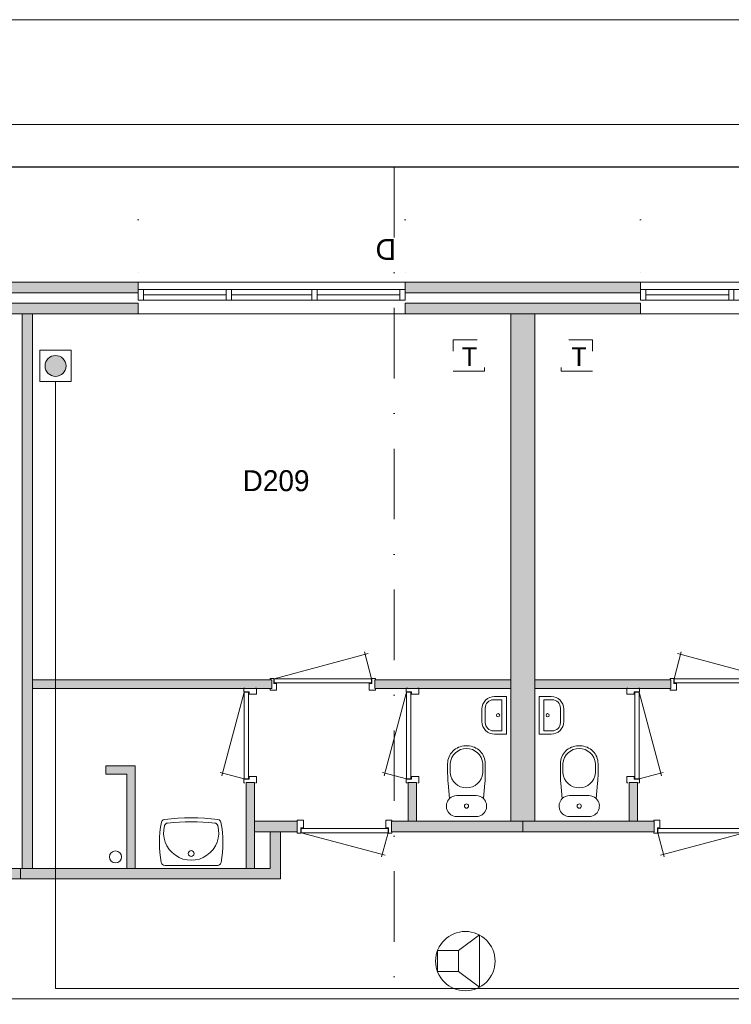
# Model space of a CAD drawing. Header units: millimetres. Extents: x 0 to 84100, y 0 to 59400.
# Tile 34 of 39: x 34292 to 41091, y 49992 to 59400. Entities that reach past the tile are written whole.
import ezdxf
from ezdxf.enums import TextEntityAlignment as Align
from ezdxf.xclip import XClip

# ---------------------------------------------------------------- set-up
doc = ezdxf.new("R2010")
doc.units = ezdxf.units.MM
doc.header["$PDMODE"] = 3
doc.header["$PDSIZE"] = 1
for name, pattern in [('DGN1', [504.6, 0, -504.6]), ('DGN2', [672.8, 336.4, -336.4]), ('DGN4', [1345.6, 672.8, -336.4, 0, -336.4])]:
    doc.linetypes.add(name, pattern=pattern)
for name, color, linetype in [('16', 7, 'Continuous'), ('17', 7, 'Continuous'), ('25', 7, 'Continuous'), ('29', 7, 'Continuous'), ('30', 7, 'Continuous'), ('32', 7, 'Continuous'), ('33', 7, 'Continuous'), ('40', 7, 'Continuous'), ('48', 7, 'Continuous'), ('56', 7, 'Continuous'), ('58', 7, 'Continuous'), ('62', 7, 'Continuous'), ('KADER', 7, 'Continuous'), ('TRAP', 7, 'Continuous')]:
    doc.layers.add(name, color=color, linetype=linetype)
doc.styles.add('dgn001', font='dgn001.shx')
doc.styles.add('dgn003', font='dgn003.shx')
doc.styles.get("Standard").update_dxf_attribs({"font": 'arial.ttf'})
doc.dimstyles.get("Standard").update_dxf_attribs({"dimtxt": 0.18, "dimasz": 0.18, "dimexe": 0.18, "dimexo": 0.0625, "dimgap": 0.09, "dimtad": 0, "dimtih": 1, "dimtoh": 1, "dimdec": 4, "dimzin": 0, "dimdsep": 46, "dimtxsty": 'Standard', "dimcen": 0.09, "dimadec": 0, "dimazin": 0, "dimtfac": 1, "dimtdec": 4, "dimtofl": 0, "dimtmove": 0, "dimatfit": 3, "dimfxl": 1, "dimtolj": 1, "dimtzin": 0, "dimarcsym": 0})

# ---------------------------------------------------------------- blocks, each defined once
blk = doc.blocks.new('EAD037')
at = {"layer": '29'}
h = blk.add_hatch(color=3, dxfattribs=at)
edge = h.paths.add_edge_path()
edge.add_arc((0, 0), 100, 0, 360)
at = {"layer": '29', "color": 3, "linetype": 'Continuous', "lineweight": 0}
blk.add_circle((0, 0), 100, dxfattribs=at)
blk = doc.blocks.new('AnonymousCell73')
at = {"layer": '29', "color": 1, "linetype": 'Continuous', "lineweight": 0, "flags": 128}
blk.add_lwpolyline([(-184, 240), (116, 240), (116, -60), (-184, -60), (-184, 240)], dxfattribs=at)
at = {"color": 1, "linetype": 'Continuous', "lineweight": 0}
blk.add_blockref('EAD037', (-34, 90), dxfattribs=at)
blk = doc.blocks.new('AnonymousCell74')
at = {"layer": 'TRAP', "color": 1, "linetype": 'DGN2', "lineweight": 0, "flags": 128}
blk.add_lwpolyline([(150, -139), (-150, -139), (-150, 161), (150, 161), (150, -139)], dxfattribs=at)
at = {"layer": 'TRAP', "color": 1, "linetype": 'DGN2', "lineweight": 0, "style": 'dgn001'}
blk.add_text('T', height=180, dxfattribs=at).set_placement((-52, -90))
blk = doc.blocks.new('AnonymousCell75')
at = {"layer": 'TRAP', "color": 1, "linetype": 'DGN2', "lineweight": 0, "flags": 128}
blk.add_lwpolyline([(-150, -139), (150, -139), (150, 161), (-150, 161), (-150, -139)], dxfattribs=at)
at = {"layer": 'TRAP', "color": 1, "linetype": 'DGN2', "lineweight": 0, "style": 'dgn001'}
blk.add_text('T', height=180, dxfattribs=at).set_placement((-68, -90))
blk = doc.blocks.new('830R10141')
at = {"layer": '33', "color": 1, "linetype": 'Continuous', "lineweight": 0}
for p, q in [((-108, 868), (-322.82, 66.28)), ((-108, 38), (-336.87, 99.32))]:
    blk.add_line(p, q, dxfattribs=at)
at = {"layer": '33', "color": 92, "linetype": 'Continuous', "lineweight": 13, "true_color": 0x00e100, "flags": 128}
for points in [[(-100, 906), (-111, 906), (-111, 871), (-61, 871), (-61, 846), (11, 846), (11, 906), (0, 906)], [(-100, 0), (-111, 0), (-111, 35), (-61, 35), (-61, 60), (11, 60), (11, 0), (0, 0)]]:
    blk.add_lwpolyline(points, dxfattribs=at)
at = {"layer": '33', "color": 2, "linetype": 'Continuous', "lineweight": 13, "true_color": 0xf0f000, "flags": 128}
blk.add_lwpolyline([(-108, 868), (-108, 38), (-68, 38), (-68, 868), (-108, 868)], dxfattribs=at)
blk = doc.blocks.new('930L0948')
at = {"layer": '33', "color": 1, "linetype": 'Continuous', "lineweight": 0}
for p, q in [((38, 98), (936.31, 338.7)), ((968, 98), (899.56, 353.44))]:
    blk.add_line(p, q, dxfattribs=at)
at = {"layer": '33', "color": 92, "linetype": 'Continuous', "lineweight": 13, "true_color": 0x00e100, "flags": 128}
for points in [[(0, 90), (0, 101), (35, 101), (35, 51), (60, 51), (60, -11), (0, -11), (0, 0)], [(1006, 90), (1006, 101), (971, 101), (971, 51), (946, 51), (946, -11), (1006, -11), (1006, 0)]]:
    blk.add_lwpolyline(points, dxfattribs=at)
at = {"layer": '33', "color": 2, "linetype": 'Continuous', "lineweight": 13, "true_color": 0xf0f000, "flags": 128}
blk.add_lwpolyline([(968, 98), (38, 98), (38, 58), (968, 58), (968, 98)], dxfattribs=at)
blk = doc.blocks.new('830R10142')
at = {"layer": '33', "color": 1, "linetype": 'Continuous', "lineweight": 0}
for p, q in [((-108, 868), (-322.82, 66.28)), ((-108, 38), (-336.87, 99.32))]:
    blk.add_line(p, q, dxfattribs=at)
at = {"layer": '33', "color": 92, "linetype": 'Continuous', "lineweight": 13, "true_color": 0x00e100, "flags": 128}
for points in [[(-100, 906), (-111, 906), (-111, 871), (-61, 871), (-61, 846), (11, 846), (11, 906), (0, 906)], [(-100, 0), (-111, 0), (-111, 35), (-61, 35), (-61, 60), (11, 60), (11, 0), (0, 0)]]:
    blk.add_lwpolyline(points, dxfattribs=at)
at = {"layer": '33', "color": 2, "linetype": 'Continuous', "lineweight": 13, "true_color": 0xf0f000, "flags": 128}
blk.add_lwpolyline([(-108, 868), (-108, 38), (-68, 38), (-68, 868), (-108, 868)], dxfattribs=at)
blk = doc.blocks.new('CLOS0247')
at = {"layer": '40', "color": 7, "linetype": 'Continuous', "lineweight": 0}
for p, q in [((-1.1, 670), (0.8, 670)), ((-155, 527.8), (-155, 435.5)), ((155, 527.8), (155, 435.8)), ((-92.5, 220), (92.5, 220))]:
    blk.add_line(p, q, dxfattribs=at)
at = {"layer": '40', "color": 7, "linetype": 'Continuous', "lineweight": 0, "flags": 128}
for points in [[(-175.7, 338.3), (-162, 191.9), (-162, 191.9, 0.674333), (-92.5, 20), (-92.5, 20), (92.5, 20), (92.5, 20, 0.674333), (162, 191.9), (162, 191.9), (175.7, 338.3), (175.7, 338.3, 0.023285), (180, 431.3), (180, 431.3), (180, 525), (180, 525, 0.414214), (10, 695), (10, 695), (-10, 695), (-10, 695, 0.414214), (-180, 525), (-180, 525), (-180, 431.3), (-180, 431.3, 0.023285), (-175.7, 338.3)], [(-162, 191.9, -0.194504), (-92.5, 220)], [(92.5, 220, -0.194504), (162, 191.9)]]:
    blk.add_lwpolyline(points, format="xyb", dxfattribs=at)
at = {"layer": '40', "color": 7, "linetype": 'Continuous', "lineweight": 0}
blk.add_circle((0, 120), 20, dxfattribs=at)
for centre, start, end in [((0, 514.4), 4.9259, 175.0741), ((0, 450), 184.92635, 355.07365)]:
    blk.add_arc(centre, 155.6, start, end, dxfattribs=at)
blk = doc.blocks.new('FT0145')
at = {"layer": '40', "color": 7, "linetype": 'Continuous', "lineweight": 0}
for p, q in [((-64.6, 148.9), (-144, 148.9)), ((-64.6, -148.9), (-64.6, 148.9)), ((-20, -180), (-20, 180)), ((-135.1, -180), (-20, -180))]:
    blk.add_line(p, q, dxfattribs=at)
at = {"layer": '40', "color": 7, "linetype": 'Continuous', "lineweight": 0, "flags": 128}
for points in [[(-255.1, 60, -0.414214), (-135.1, 180)], [(-224, 68.9, -0.414214), (-144, 148.9)]]:
    blk.add_lwpolyline(points, format="xyb", dxfattribs=at)
for points in [[(-20, 180), (-135.1, 180)], [(-255.1, 60), (-255.1, -60)], [(-224, 68.9), (-224, -68.9)], [(-144, -148.9), (-64.6, -148.9)]]:
    blk.add_lwpolyline(points, dxfattribs=at)
at = {"layer": '40', "color": 7, "linetype": 'Continuous', "lineweight": 0}
blk.add_circle((-101.1, 0.9), 15.1, dxfattribs=at)
for centre, radius in [((-135.1, -60), 120), ((-144, -68.9), 80)]:
    blk.add_arc(centre, radius, 180, 270, dxfattribs=at)
blk = doc.blocks.new('WT0146')
at = {"layer": '40', "color": 7, "linetype": 'Continuous', "lineweight": 0}
blk.add_line((-253.2, 20), (253.2, 20), dxfattribs=at)
at = {"layer": '40', "color": 7, "linetype": 'Continuous', "lineweight": 0, "flags": 128}
for points in [[(-256, 459, -0.059915), (256, 459)], [(-285.7, 47.3, -0.090801), (-284.5, 432.1)], [(-284.5, 432.1, -0.328769), (-256, 459)], [(254, 400.8, -1.30637), (-254, 400.8)], [(-254, 400.8, -0.309671), (-225.6, 425)], [(-225.6, 425, -0.052773), (225.6, 425)], [(225.6, 425, -0.309671), (254, 400.8)], [(256, 459, -0.328769), (284.5, 432.1)], [(284.5, 432.1, -0.090801), (285.7, 47.3)], [(-253.2, 20, -0.363957), (-285.7, 47.3)], [(285.7, 47.3, -0.363957), (253.2, 20)]]:
    blk.add_lwpolyline(points, format="xyb", dxfattribs=at)
at = {"layer": '40', "color": 7, "linetype": 'Continuous', "lineweight": 0}
blk.add_circle((0, 133.3), 28.1, dxfattribs=at)
blk = doc.blocks.new('830R10143')
at = {"layer": '33', "color": 1, "linetype": 'Continuous', "lineweight": 0}
for p, q in [((-868, -108), (-66.28, -322.82)), ((-38, -108), (-99.32, -336.87))]:
    blk.add_line(p, q, dxfattribs=at)
at = {"layer": '33', "color": 92, "linetype": 'Continuous', "lineweight": 13, "true_color": 0x00e100, "flags": 128}
for points in [[(-906, -100), (-906, -111), (-871, -111), (-871, -61), (-846, -61), (-846, 11), (-906, 11), (-906, 0)], [(0, -100), (0, -111), (-35, -111), (-35, -61), (-60, -61), (-60, 11), (0, 11), (0, 0)]]:
    blk.add_lwpolyline(points, dxfattribs=at)
at = {"layer": '33', "color": 2, "linetype": 'Continuous', "lineweight": 13, "true_color": 0xf0f000, "flags": 128}
blk.add_lwpolyline([(-868, -108), (-38, -108), (-38, -68), (-868, -68), (-868, -108)], dxfattribs=at)
blk = doc.blocks.new('CLOS0248')
at = {"layer": '40', "color": 7, "linetype": 'Continuous', "lineweight": 0}
for p, q in [((1.1, 670), (-0.8, 670)), ((-155, 527.8), (-155, 435.8)), ((155, 527.8), (155, 435.5)), ((92.5, 220), (-92.5, 220))]:
    blk.add_line(p, q, dxfattribs=at)
at = {"layer": '40', "color": 7, "linetype": 'Continuous', "lineweight": 0, "flags": 128}
for points in [[(175.7, 338.3), (162, 191.9), (162, 191.9, -0.674333), (92.5, 20), (92.5, 20), (-92.5, 20), (-92.5, 20, -0.674333), (-162, 191.9), (-162, 191.9), (-175.7, 338.3), (-175.7, 338.3, -0.023285), (-180, 431.3), (-180, 431.3), (-180, 525), (-180, 525, -0.414214), (-10, 695), (-10, 695), (10, 695), (10, 695, -0.414214), (180, 525), (180, 525), (180, 431.3), (180, 431.3, -0.023285), (175.7, 338.3)], [(-155, 527.8, -0.917521), (155, 527.8)], [(155, 436.6, -0.917514), (-155, 436.6)]]:
    blk.add_lwpolyline(points, format="xyb", dxfattribs=at)
at = {"layer": '40', "color": 7, "linetype": 'Continuous', "lineweight": 0}
blk.add_circle((0, 120), 20, dxfattribs=at)
for centre, start, end in [((-92.5, 120), 90, 134.02728), ((92.5, 120), 45.97272, 90)]:
    blk.add_arc(centre, 100, start, end, dxfattribs=at)
blk = doc.blocks.new('930L0949')
at = {"layer": '33', "color": 1, "linetype": 'Continuous', "lineweight": 0}
for p, q in [((-968, 98), (-899.56, 353.44)), ((-38, 98), (-936.31, 338.7))]:
    blk.add_line(p, q, dxfattribs=at)
at = {"layer": '33', "color": 92, "linetype": 'Continuous', "lineweight": 13, "true_color": 0x00e100, "flags": 128}
for points in [[(-1006, 90), (-1006, 101), (-971, 101), (-971, 51), (-946, 51), (-946, -11), (-1006, -11), (-1006, 0)], [(0, 90), (0, 101), (-35, 101), (-35, 51), (-60, 51), (-60, -11), (0, -11), (0, 0)]]:
    blk.add_lwpolyline(points, dxfattribs=at)
at = {"layer": '33', "color": 2, "linetype": 'Continuous', "lineweight": 13, "true_color": 0xf0f000, "flags": 128}
blk.add_lwpolyline([(-968, 98), (-38, 98), (-38, 58), (-968, 58), (-968, 98)], dxfattribs=at)
blk = doc.blocks.new('830R10146')
at = {"layer": '33', "color": 1, "linetype": 'Continuous', "lineweight": 0}
for p, q in [((108, 868), (322.82, 66.28)), ((108, 38), (336.87, 99.32))]:
    blk.add_line(p, q, dxfattribs=at)
at = {"layer": '33', "color": 92, "linetype": 'Continuous', "lineweight": 13, "true_color": 0x00e100, "flags": 128}
for points in [[(100, 906), (111, 906), (111, 871), (61, 871), (61, 846), (-11, 846), (-11, 906), (0, 906)], [(100, 0), (111, 0), (111, 35), (61, 35), (61, 60), (-11, 60), (-11, 0), (0, 0)]]:
    blk.add_lwpolyline(points, dxfattribs=at)
at = {"layer": '33', "color": 2, "linetype": 'Continuous', "lineweight": 13, "true_color": 0xf0f000, "flags": 128}
blk.add_lwpolyline([(108, 868), (108, 38), (68, 38), (68, 868), (108, 868)], dxfattribs=at)
blk = doc.blocks.new('830R10147')
at = {"layer": '33', "color": 1, "linetype": 'Continuous', "lineweight": 0}
for p, q in [((38, -108), (99.32, -336.87)), ((868, -108), (66.28, -322.82))]:
    blk.add_line(p, q, dxfattribs=at)
at = {"layer": '33', "color": 92, "linetype": 'Continuous', "lineweight": 13, "true_color": 0x00e100, "flags": 128}
for points in [[(0, -100), (0, -111), (35, -111), (35, -61), (60, -61), (60, 11), (0, 11), (0, 0)], [(906, -100), (906, -111), (871, -111), (871, -61), (846, -61), (846, 11), (906, 11), (906, 0)]]:
    blk.add_lwpolyline(points, dxfattribs=at)
at = {"layer": '33', "color": 2, "linetype": 'Continuous', "lineweight": 13, "true_color": 0xf0f000, "flags": 128}
blk.add_lwpolyline([(868, -108), (38, -108), (38, -68), (868, -68), (868, -108)], dxfattribs=at)
blk = doc.blocks.new('FT0148')
at = {"layer": '40', "color": 7, "linetype": 'Continuous', "lineweight": 0}
for p, q in [((20, -180), (20, 180)), ((64.6, -148.9), (64.6, 148.9)), ((64.6, 148.9), (144, 148.9)), ((135.1, -180), (20, -180))]:
    blk.add_line(p, q, dxfattribs=at)
at = {"layer": '40', "color": 7, "linetype": 'Continuous', "lineweight": 0, "flags": 128}
for points in [[(20, 180), (135.1, 180)], [(224, 68.9), (224, -68.9)], [(255.1, 60), (255.1, -60)], [(144, -148.9), (64.6, -148.9)]]:
    blk.add_lwpolyline(points, dxfattribs=at)
for points in [[(255.1, -60, -0.414214), (135.1, -180)], [(224, -68.9, -0.414214), (144, -148.9)]]:
    blk.add_lwpolyline(points, format="xyb", dxfattribs=at)
at = {"layer": '40', "color": 7, "linetype": 'Continuous', "lineweight": 0}
blk.add_circle((101.1, 0.9), 15.1, dxfattribs=at)
for centre, radius in [((135.1, 60), 120), ((144, 68.9), 80)]:
    blk.add_arc(centre, radius, 0, 90, dxfattribs=at)
blk = doc.blocks.new('_DotSmall')
at = {"color": 0, "linetype": 'ByBlock', "const_width": 0.5}
blk.add_lwpolyline([(-0.0625, 0, 1), (0.0625, 0, 1)], format="xyb", close=True, dxfattribs=at)
blk = doc.blocks.new('*D19317')
at = {"layer": '58', "color": 3, "linetype": 'Continuous', "lineweight": 0, "transparency": 16777216}
blk.add_line((30604.8, 50907.8), (33154.8, 50907.8), dxfattribs=at)
at = {"layer": 'Defpoints', "color": 0, "linetype": 'Continuous', "transparency": 16777216}
for p in [(33154.8, 50907.8), (30604.8, 48907.8), (33154.8, 48907.8)]:
    blk.add_point(p, dxfattribs=at)
at = {"layer": '58', "color": 3, "linetype": 'Continuous', "lineweight": 0, "transparency": 16777216, "xscale": 1080, "yscale": 1080, "zscale": 1080, "rotation": 180}
blk.add_blockref('_DotSmall', (30604.8, 50907.8), dxfattribs=at)
at = {"layer": '58', "color": 3, "linetype": 'Continuous', "lineweight": 0, "transparency": 16777216, "xscale": 1080, "yscale": 1080, "zscale": 1080}
blk.add_blockref('_DotSmall', (33154.8, 50907.8), dxfattribs=at)
at = {"layer": '58', "color": 3, "linetype": 'Continuous', "lineweight": 0, "transparency": 16777216, "insert": (31879.8, 51109.9), "char_height": 200, "attachment_point": 5, "style": 'dgn003'}
blk.add_mtext('\\A1;2550', dxfattribs=at)
blk = doc.blocks.new('*D19318')
at = {"layer": '58', "color": 3, "linetype": 'Continuous', "lineweight": 0, "transparency": 16777216}
blk.add_line((30604.8, 50907.8), (28354.8, 50907.8), dxfattribs=at)
at = {"layer": 'Defpoints', "color": 0, "linetype": 'Continuous', "transparency": 16777216}
for p in [(28354.8, 50907.8), (28354.8, 48907.8), (30604.8, 48907.8)]:
    blk.add_point(p, dxfattribs=at)
at = {"layer": '58', "color": 3, "linetype": 'Continuous', "lineweight": 0, "transparency": 16777216, "xscale": 1080, "yscale": 1080, "zscale": 1080, "rotation": 180}
blk.add_blockref('_DotSmall', (28354.8, 50907.8), dxfattribs=at)
at = {"layer": '58', "color": 3, "linetype": 'Continuous', "lineweight": 0, "transparency": 16777216, "xscale": 1080, "yscale": 1080, "zscale": 1080}
blk.add_blockref('_DotSmall', (30604.8, 50907.8), dxfattribs=at)
at = {"layer": '58', "color": 3, "linetype": 'Continuous', "lineweight": 0, "transparency": 16777216, "insert": (29479.8, 51109.9), "char_height": 200, "attachment_point": 5, "style": 'dgn003'}
blk.add_mtext('\\A1;2250', dxfattribs=at)
blk = doc.blocks.new('*D19319')
at = {"layer": '58', "color": 3, "linetype": 'Continuous', "lineweight": 0, "transparency": 16777216}
blk.add_line((35404.8, 50907.8), (37954.8, 50907.8), dxfattribs=at)
at = {"layer": 'Defpoints', "color": 0, "linetype": 'Continuous', "transparency": 16777216}
for p in [(37954.8, 50907.8), (35404.8, 48907.8), (37954.8, 48907.8)]:
    blk.add_point(p, dxfattribs=at)
at = {"layer": '58', "color": 3, "linetype": 'Continuous', "lineweight": 0, "transparency": 16777216, "xscale": 1080, "yscale": 1080, "zscale": 1080, "rotation": 180}
blk.add_blockref('_DotSmall', (35404.8, 50907.8), dxfattribs=at)
at = {"layer": '58', "color": 3, "linetype": 'Continuous', "lineweight": 0, "transparency": 16777216, "xscale": 1080, "yscale": 1080, "zscale": 1080}
blk.add_blockref('_DotSmall', (37954.8, 50907.8), dxfattribs=at)
at = {"layer": '58', "color": 3, "linetype": 'Continuous', "lineweight": 0, "transparency": 16777216, "insert": (36679.8, 51109.9), "char_height": 200, "attachment_point": 5, "style": 'dgn003'}
blk.add_mtext('\\A1;2550', dxfattribs=at)
blk = doc.blocks.new('*D19320')
at = {"layer": '58', "color": 3, "linetype": 'Continuous', "lineweight": 0, "transparency": 16777216}
blk.add_line((35404.8, 50907.8), (33154.8, 50907.8), dxfattribs=at)
at = {"layer": 'Defpoints', "color": 0, "linetype": 'Continuous', "transparency": 16777216}
for p in [(33154.8, 50907.8), (33154.8, 48907.8), (35404.8, 48907.8)]:
    blk.add_point(p, dxfattribs=at)
at = {"layer": '58', "color": 3, "linetype": 'Continuous', "lineweight": 0, "transparency": 16777216, "xscale": 1080, "yscale": 1080, "zscale": 1080, "rotation": 180}
blk.add_blockref('_DotSmall', (33154.8, 50907.8), dxfattribs=at)
at = {"layer": '58', "color": 3, "linetype": 'Continuous', "lineweight": 0, "transparency": 16777216, "xscale": 1080, "yscale": 1080, "zscale": 1080}
blk.add_blockref('_DotSmall', (35404.8, 50907.8), dxfattribs=at)
at = {"layer": '58', "color": 3, "linetype": 'Continuous', "lineweight": 0, "transparency": 16777216, "insert": (34279.8, 51109.9), "char_height": 200, "attachment_point": 5, "style": 'dgn003'}
blk.add_mtext('\\A1;2250', dxfattribs=at)
blk = doc.blocks.new('EU55')
at = {"layer": '25', "color": 3, "linetype": 'Continuous', "lineweight": 0}
for p, q in [((200, 100), (400, 250)), ((400, 250), (400, -250)), ((200, -100), (400, -250))]:
    blk.add_line(p, q, dxfattribs=at)
at = {"layer": '25', "color": 3, "linetype": 'Continuous', "lineweight": 0, "flags": 128}
blk.add_lwpolyline([(0, -100), (200, -100), (200, 100), (0, 100), (0, -100)], dxfattribs=at)
at = {"layer": '25', "color": 3, "linetype": 'Continuous', "lineweight": 0}
blk.add_circle((265.5, -0.2), 283.8, dxfattribs=at)
blk = doc.blocks.new('A1')
at = {"layer": 'KADER', "color": 1, "linetype": 'Continuous', "lineweight": 0}
blk.add_line((84100, 59400), (0, 59400), dxfattribs=at)
at = {"layer": 'KADER', "color": 5, "linetype": 'Continuous', "lineweight": 0, "flags": 128}
blk.add_lwpolyline([(1000, 1000), (83100, 1000), (83100, 58400), (1000, 58400), (1000, 1000)], dxfattribs=at)
blk = doc.blocks.new('AnonymousCell107')
at = {"color": 1, "linetype": 'Continuous', "lineweight": 0}
blk.add_blockref('A1', (-42050, -29700), dxfattribs=at)
blk = doc.blocks.new('50E03_329_B02 - Default')
at = {"layer": '16'}
for points in [[(30604.76, 48807.77), (28354.76, 48807.77), (28354.76, 48907.77), (30604.76, 48907.77)], [(35404.76, 48807.77), (33154.76, 48807.77), (33154.76, 48907.77), (35404.76, 48907.77)]]:
    blk.add_hatch(color=7, dxfattribs=at).paths.add_polyline_path(points)
at = {"layer": '62'}
for color, points in [(9, [(30604.76, 48607.77), (28354.76, 48607.77), (28354.76, 48707.77), (30604.76, 48707.77)]), (9, [(35404.76, 48607.77), (33154.76, 48607.77), (33154.76, 48707.77), (35404.76, 48707.77)]), (9, [(29594.76, 43307.77), (29494.76, 43307.77), (29494.76, 48607.77), (29594.76, 48607.77)]), (9, [(34164.76, 48607.77), (34394.76, 48607.77), (34394.76, 43757.77), (34164.76, 43757.77)]), (9, [(29594.76, 45027.77), (31879.76, 45027.77), (31879.76, 45107.77), (29594.76, 45107.77)]), (9, [(32864.76, 45027.77), (34164.76, 45027.77), (34164.76, 45107.77), (32864.76, 45107.77)]), (9, [(35694.76, 45027.77), (34394.76, 45027.77), (34394.76, 45107.77), (35694.76, 45107.77)]), (9, [(30294.76, 44207.77), (30294.76, 44287.77), (30574.76, 44287.77), (30574.76, 43307.77), (30494.76, 43307.77), (30494.76, 44207.77)]), (9, [(31634.76, 44127.77), (31714.76, 44127.77), (31714.76, 43307.77), (31634.76, 43307.77)]), (9, [(33184.76, 44127.77), (33264.76, 44127.77), (33264.76, 43757.77), (33184.76, 43757.77)]), (9, [(35374.76, 44127.77), (35294.76, 44127.77), (35294.76, 43757.77), (35374.76, 43757.77)]), (7, [(31714.76, 43757.77), (32124.76, 43757.77), (32124.76, 43657.77), (31714.76, 43657.77)]), (7, [(33024.76, 43757.77), (34279.76, 43757.77), (34279.76, 43657.77), (33024.76, 43657.77)]), (7, [(35534.76, 43757.77), (34279.76, 43757.77), (34279.76, 43657.77), (35534.76, 43657.77)]), (7, [(29479.76, 43207.77), (29479.76, 43307.77), (27094.76, 43307.77), (27094.76, 43657.77), (26994.76, 43657.77), (26994.76, 43207.77)]), (7, [(29479.76, 43207.77), (29479.76, 43307.77), (31864.76, 43307.77), (31864.76, 43657.77), (31964.76, 43657.77), (31964.76, 43207.77)])]:
    blk.add_hatch(color=color, dxfattribs=at).paths.add_polyline_path(points)
at = {"layer": '16', "color": 92, "linetype": 'Continuous', "lineweight": 0, "true_color": 0x00e100, "flags": 128}
for points in [[(30604.76, 48807.77), (28354.76, 48807.77), (28354.76, 48907.77), (30604.76, 48907.77), (30604.76, 48807.77)], [(35404.76, 48807.77), (33154.76, 48807.77), (33154.76, 48907.77), (35404.76, 48907.77), (35404.76, 48807.77)], [(30604.76, 48607.77), (28354.76, 48607.77), (28354.76, 48707.77), (30604.76, 48707.77), (30604.76, 48607.77)], [(35404.76, 48607.77), (33154.76, 48607.77), (33154.76, 48707.77), (35404.76, 48707.77), (35404.76, 48607.77)], [(31879.76, 45027.77), (29594.76, 45027.77), (29594.76, 45107.77), (31879.76, 45107.77), (31879.76, 45027.77)], [(34164.76, 45027.77), (32864.76, 45027.77), (32864.76, 45107.77), (34164.76, 45107.77), (34164.76, 45027.77)], [(34394.76, 45027.77), (35694.76, 45027.77), (35694.76, 45107.77), (34394.76, 45107.77), (34394.76, 45027.77)], [(30494.76, 43307.77), (30494.76, 44207.77), (30294.76, 44207.77), (30294.76, 44287.77), (30574.76, 44287.77), (30574.76, 43307.77), (30494.76, 43307.77)], [(31634.76, 43307.77), (31714.76, 43307.77), (31714.76, 44127.77), (31634.76, 44127.77), (31634.76, 43307.77)], [(33184.76, 43757.77), (33264.76, 43757.77), (33264.76, 44127.77), (33184.76, 44127.77), (33184.76, 43757.77)], [(35374.76, 43757.77), (35294.76, 43757.77), (35294.76, 44127.77), (35374.76, 44127.77), (35374.76, 43757.77)], [(31714.76, 43657.77), (32124.76, 43657.77), (32124.76, 43757.77), (31714.76, 43757.77), (31714.76, 43657.77)], [(33024.76, 43657.77), (34279.76, 43657.77), (34279.76, 43757.77), (33024.76, 43757.77), (33024.76, 43657.77)], [(35534.76, 43657.77), (34279.76, 43657.77), (34279.76, 43757.77), (35534.76, 43757.77), (35534.76, 43657.77)], [(29479.76, 43207.77), (26994.76, 43207.77), (26994.76, 43657.77), (27094.76, 43657.77), (27094.76, 43307.77), (29479.76, 43307.77), (29479.76, 43207.77)], [(29479.76, 43207.77), (31964.76, 43207.77), (31964.76, 43657.77), (31864.76, 43657.77), (31864.76, 43307.77), (29479.76, 43307.77), (29479.76, 43207.77)]]:
    blk.add_lwpolyline(points, dxfattribs=at)
at = {"layer": '16', "color": 7, "linetype": 'Continuous', "lineweight": 0, "flags": 128}
for points in [[(30604.76, 48807.77), (28354.76, 48807.77), (28354.76, 48907.77), (30604.76, 48907.77), (30604.76, 48807.77)], [(35404.76, 48807.77), (33154.76, 48807.77), (33154.76, 48907.77), (35404.76, 48907.77), (35404.76, 48807.77)]]:
    blk.add_lwpolyline(points, dxfattribs=at)
at = {"layer": '17', "color": 92, "linetype": 'Continuous', "lineweight": 0, "true_color": 0x00e100}
blk.add_line((29494.76, 48607.77), (29494.76, 43307.77), dxfattribs=at)
at = {"layer": '17', "color": 92, "linetype": 'Continuous', "lineweight": 0, "true_color": 0x00e100, "flags": 128}
for points in [[(29594.76, 43307.77), (29364.76, 43307.77), (29364.76, 48607.77), (29594.76, 48607.77), (29594.76, 43307.77)], [(34164.76, 43757.77), (34394.76, 43757.77), (34394.76, 48607.77), (34164.76, 48607.77), (34164.76, 43757.77)]]:
    blk.add_lwpolyline(points, dxfattribs=at)
at = {"layer": '30', "color": 3, "linetype": 'Continuous', "lineweight": 0}
for p, q in [((30604.76, 48907.77), (33154.76, 48907.77)), ((37954.76, 48907.77), (35404.76, 48907.77)), ((30604.76, 48607.77), (33154.76, 48607.77)), ((37954.76, 48607.77), (35404.76, 48607.77))]:
    blk.add_line(p, q, dxfattribs=at)
at = {"layer": '32', "color": 3, "linetype": 'Continuous', "lineweight": 0}
for p, q in [((30654.76, 48837.77), (33154.76, 48837.77)), ((30654.76, 48737.77), (30654.76, 48837.77)), ((37904.76, 48837.77), (35404.76, 48837.77)), ((30654.76, 48787.77), (31446.43, 48787.77)), ((33104.76, 48737.77), (30654.76, 48737.77)), ((31496.43, 48787.77), (32263.1, 48787.77)), ((32313.1, 48787.77), (33104.76, 48787.77)), ((36246.42, 48787.77), (35454.76, 48787.77)), ((35454.76, 48737.77), (37904.76, 48737.77))]:
    blk.add_line(p, q, dxfattribs=at)
at = {"layer": '32', "color": 3, "linetype": 'Continuous', "lineweight": 0, "flags": 128}
for points in [[(30604.76, 48837.77), (30654.76, 48837.77), (30654.76, 48737.77), (30604.76, 48737.77), (30604.76, 48837.77)], [(31446.43, 48837.77), (31496.43, 48837.77), (31496.43, 48737.77), (31446.43, 48737.77), (31446.43, 48837.77)], [(32263.1, 48837.77), (32313.1, 48837.77), (32313.1, 48737.77), (32263.1, 48737.77), (32263.1, 48837.77)], [(33104.76, 48837.77), (33154.76, 48837.77), (33154.76, 48737.77), (33104.76, 48737.77), (33104.76, 48837.77)], [(35454.76, 48837.77), (35404.76, 48837.77), (35404.76, 48737.77), (35454.76, 48737.77), (35454.76, 48837.77)], [(36296.42, 48837.77), (36246.42, 48837.77), (36246.42, 48737.77), (36296.42, 48737.77), (36296.42, 48837.77)]]:
    blk.add_lwpolyline(points, dxfattribs=at)
at = {"layer": '40', "color": 3, "linetype": 'Continuous', "lineweight": 0}
blk.add_circle((30388, 43416.37), 57.46, dxfattribs=at)
at = {"layer": '56', "color": 3, "linetype": 'DGN4', "lineweight": 0}
blk.add_line((33049.76, 50407.77), (33049.76, 1494.98), dxfattribs=at)
at = {"layer": '58', "color": 3, "linetype": 'DGN1', "lineweight": 0}
for p, q in [((30604.76, 50907.77), (30604.76, 48907.77)), ((33154.76, 50907.77), (33154.76, 48907.77)), ((35404.76, 50907.77), (35404.76, 48907.77))]:
    blk.add_line(p, q, dxfattribs=at)
at = {"layer": '62', "color": 9, "linetype": 'Continuous', "lineweight": 0, "flags": 128}
for points in [[(30604.76, 48607.77), (28354.76, 48607.77), (28354.76, 48707.77), (30604.76, 48707.77), (30604.76, 48607.77)], [(35404.76, 48607.77), (33154.76, 48607.77), (33154.76, 48707.77), (35404.76, 48707.77), (35404.76, 48607.77)], [(29594.76, 43307.77), (29494.76, 43307.77), (29494.76, 48607.77), (29594.76, 48607.77), (29594.76, 43307.77)], [(34164.76, 48607.77), (34394.76, 48607.77), (34394.76, 43757.77), (34164.76, 43757.77), (34164.76, 48607.77)], [(29594.76, 45027.77), (31879.76, 45027.77), (31879.76, 45107.77), (29594.76, 45107.77), (29594.76, 45027.77)], [(32864.76, 45027.77), (34164.76, 45027.77), (34164.76, 45107.77), (32864.76, 45107.77), (32864.76, 45027.77)], [(35694.76, 45027.77), (34394.76, 45027.77), (34394.76, 45107.77), (35694.76, 45107.77), (35694.76, 45027.77)], [(30294.76, 44207.77), (30294.76, 44287.77), (30574.76, 44287.77), (30574.76, 43307.77), (30494.76, 43307.77), (30494.76, 44207.77), (30294.76, 44207.77)], [(31634.76, 44127.77), (31714.76, 44127.77), (31714.76, 43307.77), (31634.76, 43307.77), (31634.76, 44127.77)], [(33184.76, 44127.77), (33264.76, 44127.77), (33264.76, 43757.77), (33184.76, 43757.77), (33184.76, 44127.77)], [(35374.76, 44127.77), (35294.76, 44127.77), (35294.76, 43757.77), (35374.76, 43757.77), (35374.76, 44127.77)]]:
    blk.add_lwpolyline(points, dxfattribs=at)
at = {"layer": '62', "color": 7, "linetype": 'Continuous', "lineweight": 0, "flags": 128}
for points in [[(31714.76, 43757.77), (32124.76, 43757.77), (32124.76, 43657.77), (31714.76, 43657.77), (31714.76, 43757.77)], [(33024.76, 43757.77), (34279.76, 43757.77), (34279.76, 43657.77), (33024.76, 43657.77), (33024.76, 43757.77)], [(35534.76, 43757.77), (34279.76, 43757.77), (34279.76, 43657.77), (35534.76, 43657.77), (35534.76, 43757.77)], [(29479.76, 43207.77), (29479.76, 43307.77), (27094.76, 43307.77), (27094.76, 43657.77), (26994.76, 43657.77), (26994.76, 43207.77), (29479.76, 43207.77)], [(29479.76, 43207.77), (29479.76, 43307.77), (31864.76, 43307.77), (31864.76, 43657.77), (31964.76, 43657.77), (31964.76, 43207.77), (29479.76, 43207.77)]]:
    blk.add_lwpolyline(points, dxfattribs=at)
at = {"color": 7, "linetype": 'Continuous', "lineweight": 0}
for name, p in [('930L0948', (31866.53, 45021.8)), ('930L0949', (36692.99, 45021.8)), ('830R10141', (31724.94, 44124.69)), ('830R10142', (33276.36, 44124.68)), ('830R10146', (35283.16, 44124.68)), ('FT0145', (34144.33, 44769.81)), ('FT0148', (34415.19, 44769.81)), ('CLOS0247', (33741.25, 43782.67)), ('CLOS0248', (34818.27, 43782.67)), ('WT0146', (31110.62, 43315.63)), ('830R10143', (33029.47, 43755.87)), ('830R10147', (35530.05, 43755.87))]:
    blk.add_blockref(name, p, dxfattribs=at)
at = {"layer": '48', "color": 7, "linetype": 'Continuous', "lineweight": 0, "style": 'dgn003'}
blk.add_text('D', height=200, rotation=180, dxfattribs=at).set_placement((32969.75, 49221.07), align=Align.MIDDLE_CENTER)
blk.add_text('D209', height=200, dxfattribs=at).set_placement((31921.74, 47011.98), align=Align.MIDDLE_CENTER)
at = {"layer": '58', "color": 3, "linetype": 'Continuous', "lineweight": 0}
for base, p1, p2, picture, middle in [((28354.76, 50907.77), (30604.76, 48907.77), (28354.76, 48907.77), '*D19318', (29479.76, 51109.88)), ((33154.76, 50907.77), (30604.76, 48907.77), (33154.76, 48907.77), '*D19317', (31879.76, 51109.88)), ((33154.76, 50907.77), (35404.76, 48907.77), (33154.76, 48907.77), '*D19320', (34279.76, 51109.88)), ((37954.76, 50907.77), (35404.76, 48907.77), (37954.76, 48907.77), '*D19319', (36679.76, 51109.88))]:
    dim = blk.add_linear_dim(base=base, p1=p1, p2=p2, dimstyle='Standard', override={"dimscale": 1, "dimtxt": 200, "dimasz": 1080, "dimexe": 0, "dimexo": 0, "dimgap": 100, "dimtad": 1, "dimjust": 0, "dimtih": 0, "dimtoh": 0, "dimdec": 0, "dimlfac": 1, "dimzin": 11, "dimdsep": 46, "dimlunit": 2, "dimpost": '<>', "dimtxsty": 'dgn003', "dimblk1": 'DotSmall', "dimblk2": 'DotSmall', "dimsah": 1, "dimcen": 0, "dimse1": 1, "dimse2": 1, "dimclrd": 3, "dimclre": 3, "dimclrt": 3, "dimtol": 0, "dimtix": 1, "dimtofl": 1, "dimatfit": 3, "dimfrac": 1, "dimtolj": 1, "dimlwd": 0, "dimlwe": 0}, dxfattribs=at)
    dim.commit()
    dim.dimension.update_dxf_attribs({"geometry": picture, "text_midpoint": middle})

msp = doc.modelspace()

# ---------------------------------------------------------------- linework, layer by layer
at = {"layer": '29', "color": 1, "linetype": 'Continuous', "lineweight": 0, "flags": 128}
for points in [[(33951.15, 55940.16), (33951.15, 50042.33), (45984.79, 50042.33), (45984.79, 50826.46)], [(34634.79, 55941.36), (34634.79, 50143.53), (45884.79, 50142.33), (45884.79, 50826.46)]]:
    msp.add_lwpolyline(points, dxfattribs=at)

# ---------------------------------------------------------------- block references
at = {"color": 1, "linetype": 'Continuous', "lineweight": 0}
for name, p in [('AnonymousCell107', (42050, 29700)), ('AnonymousCell75', (38584.79, 56179.8)), ('AnonymousCell74', (39614.79, 56179.8)), ('AnonymousCell73', (34668.79, 56001.36)), ('EU55', (38284.73, 50404.47))]:
    msp.add_blockref(name, p, dxfattribs=at)
ref = msp.add_blockref('50E03_329_B02 - Default', (4820.03, 7983.03))
XClip(ref).set_block_clipping_path([(-3447.2, 1205.47), (51798.68, 50007.99)])

doc.saveas('drawing.dxf')
